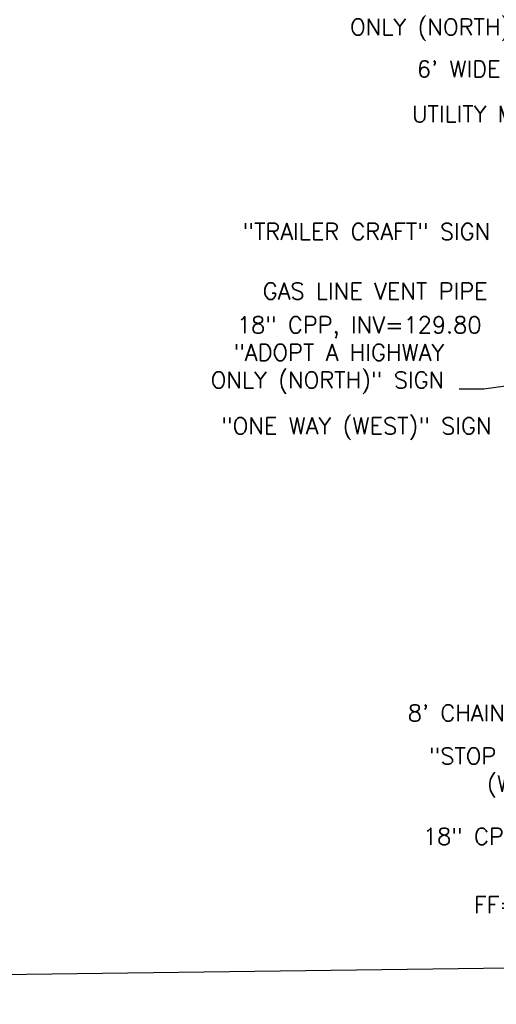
# Model space of a CAD drawing. Header units: feet. Extents: x 351431 to 355879, y 310968 to 329728.
# Tile 102 of 254: x 352992 to 353136, y 320162 to 320459. Entities that reach past the tile are written whole.
import ezdxf

# ---------------------------------------------------------------- set-up
doc = ezdxf.new("R2010")
doc.units = ezdxf.units.FT
doc.header["$MEASUREMENT"] = 0
for name, color, linetype in [('ETFS', 6, 'Continuous'), ('ETIF', 4, 'Continuous'), ('ETIS', 2, 'Continuous'), ('ETIST-FFLR', 4, 'Continuous'), ('ETU_Marker', 30, 'Continuous'), ('ETUD', 4, 'Continuous'), ('ETUG', 14, 'Continuous'), ('S-MatchLine', 31, 'Continuous')]:
    doc.layers.add(name, color=color, linetype=linetype)
doc.styles.add('ANNO-TOPO', font='simplex.shx')

msp = doc.modelspace()

# ---------------------------------------------------------------- linework, layer by layer
at = {"layer": 'ETFS', "linetype": 'ByBlock', "lineweight": -2}
msp.add_line((353132.31, 320347.44), (353124.81, 320347.44), dxfattribs=at)
msp.add_lwpolyline([(353349.8, 320377.46), (353132.31, 320347.44)], dxfattribs=at)
at = {"layer": 'S-MatchLine'}
for points in [[(352303.5, 320161.77), (353270.23, 320174.53), (353287.29, 320195.52), (353303.62, 320195.02), (353325.25, 320230.5), (353327.79, 320230.51), (353332.42, 320231.07), (353338.89, 320230.89), (353355.04, 320214.78), (353374.52, 320239.26), (353378.64, 320228.17), (353404.57, 320214.75), (353419.97, 320230.49), (353434.93, 320230.66)], [(352303.5, 320161.77), (353270.23, 320174.53), (353276.82, 320184.64), (353287.29, 320195.52), (353303.62, 320195.02), (353325.25, 320230.5), (353327.79, 320230.51), (353332.42, 320231.07), (353338.89, 320230.89), (353355.04, 320214.78), (353374.52, 320239.26), (353378.64, 320228.17), (353404.57, 320214.75), (353419.97, 320230.49), (353434.93, 320230.66)]]:
    msp.add_lwpolyline(points, dxfattribs=at)

# ---------------------------------------------------------------- texts
at = {"layer": 'ETFS', "char_height": 5, "attachment_point": 3, "style": 'ANNO-TOPO'}
for s, insert in [('"EMERGENCY PARKING\\P ONLY (NORTH)" SIGN', (353162.41, 320467.54)), ('"ADOPT A HIGHWAY\\P ONLY (NORTH)" SIGN', (353120.31, 320361.01)), ('"ONE WAY (WEST)" SIGN', (353134.63, 320338.84)), ('"STOP & ONE WAY\\P (WEST)" SIGN', (353178.29, 320239.2))]:
    msp.add_mtext(s, dxfattribs=dict(at, insert=insert))
at = {"layer": 'ETIF', "char_height": 5, "attachment_point": 3, "style": 'ANNO-TOPO'}
for s, insert in [("6' WIDE GATE", (353156.64, 320446.53)), ("8' CHAIN LINK FENCE", (353181.33, 320252.19))]:
    msp.add_mtext(s, dxfattribs=dict(at, insert=insert))
at = {"layer": 'ETIS', "insert": (353134.25, 320397.47), "char_height": 5, "attachment_point": 3, "style": 'ANNO-TOPO'}
msp.add_mtext('"TRAILER CRAFT" SIGN', dxfattribs=at)
at = {"layer": 'ETIST-FFLR', "insert": (353166.15, 320194.31), "char_height": 5, "attachment_point": 3, "style": 'ANNO-TOPO'}
msp.add_mtext('FF=130.01', dxfattribs=at)
at = {"layer": 'ETU_Marker', "insert": (353163.09, 320432.97), "char_height": 5, "attachment_point": 3, "style": 'ANNO-TOPO'}
msp.add_mtext('UTILITY MARKER', dxfattribs=at)
at = {"layer": 'ETUD', "char_height": 5, "attachment_point": 3, "style": 'ANNO-TOPO'}
for s, insert in [('18" CPP, INV=129.80', (353131.61, 320369.3)), ('18" CPP, INV=128.97', (353187.83, 320214.94))]:
    msp.add_mtext(s, dxfattribs=dict(at, insert=insert))
at = {"layer": 'ETUG', "insert": (353133.44, 320379.52), "char_height": 5, "attachment_point": 3, "style": 'ANNO-TOPO'}
msp.add_mtext('GAS LINE VENT PIPE', dxfattribs=at)

doc.saveas('drawing.dxf')
